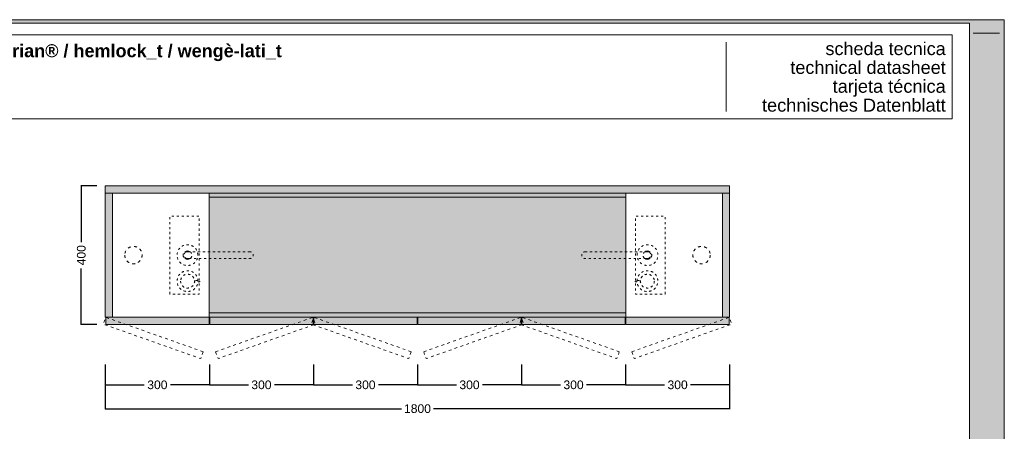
# Model space of a CAD drawing. Header units: millimetres. Extents: x 23321 to 49942, y -33706 to -16645.
# Tile 17 of 27: x 24782 to 27621, y -17832 to -16645. Entities that reach past the tile are written whole.
import ezdxf

# ---------------------------------------------------------------- set-up
doc = ezdxf.new("R2010")
doc.units = ezdxf.units.MM
doc.header["$MEASUREMENT"] = 0
doc.linetypes.add('AStair_dashed', pattern=[1800, 800, -1000])
doc.layers.add('036-Solai.MVI', color=7, linetype='Continuous')
for name, color, linetype, lineweight in [('036-Solai.MVI_Num_Penna__11', 7, 'Continuous', 9), ('0_Num_Penna__1', 7, 'Continuous', 9), ('0_Num_Penna__91', 255, 'Continuous', 13), ('0_Num_Penna__92', 254, 'Continuous', 13), ('0_Num_Penna__93', 253, 'Continuous', 13), ('1_Num_Penna__21', 7, 'Continuous', 20), ('Quote_nere', 7, 'Continuous', 15), ('SCRITTE_Num_Penna__95', 251, 'Continuous', 13), ('squadratura_schede', 8, 'Continuous', 13), ('Strumenti_Num_Penna__91', 255, 'Continuous', 13), ('Testi_Num_Penna__1', 7, 'Continuous', 9)]:
    doc.layers.add(name, color=color, linetype=linetype, lineweight=lineweight)
doc.layers.add('0_Num_Penna__95', color=7, linetype='Continuous', lineweight=13, true_color=0x616161)
doc.styles.add('GENERATED_STYLE_1', font='swiss.ttf')
doc.styles.add('GENERATED_STYLE_2', font='swissb.ttf')
doc.styles.add('SEACAD_arial_ttf', font='arial.ttf')
doc.styles.get("Standard").update_dxf_attribs({"font": 'txt', "bigfont": 'BIGFONT.SHX'})
doc.dimstyles.get("Standard").update_dxf_attribs({"dimtxt": 0.18, "dimasz": 0.18, "dimexe": 0.18, "dimexo": 0.0625, "dimgap": 0.09, "dimtad": 0, "dimtih": 1, "dimtoh": 1, "dimdec": 4, "dimzin": 0, "dimdsep": 46, "dimtxsty": 'Standard', "dimcen": 0.09, "dimadec": 0, "dimazin": 0, "dimtfac": 1, "dimtdec": 4, "dimtofl": 0, "dimtmove": 0, "dimatfit": 3, "dimfxl": 1, "dimtolj": 1, "dimtzin": 0, "dimarcsym": 0})

# ---------------------------------------------------------------- blocks, each defined once
blk = doc.blocks.new('Solaio_1', base_point=(27107.5, -17370.3))
at = {"layer": '036-Solai.MVI_Num_Penna__11', "linetype": 'Continuous', "flags": 128}
blk.add_lwpolyline([(27107.5, -17370.3), (27107.5, -17727.8), (25349.5, -17727.8), (25349.5, -17370.3)], close=True, dxfattribs=at)
blk = doc.blocks.new('Solaio_2', base_point=(27107.5, -17370.3))
at = {"layer": '036-Solai.MVI_Num_Penna__11', "linetype": 'Continuous', "flags": 128}
blk.add_lwpolyline([(27107.5, -17370.3), (27107.5, -17727.8), (25349.5, -17727.8), (25349.5, -17370.3)], close=True, dxfattribs=at)
blk = doc.blocks.new('*D60')
at = {"layer": 'Defpoints', "color": 0, "ltscale": 0.5}
for p in [(25014.5, -17124.2), (24960.1, -17524.2), (25014.5, -17524.2)]:
    blk.add_point(p, dxfattribs=at)
at = {"layer": 'Quote_nere', "color": 0, "linetype": 'Continuous', "lineweight": -2, "ltscale": 0.5}
for p, q in [((25004.5, -17124.2), (24959.1, -17124.2)), ((25004.5, -17524.2), (24959.1, -17524.2))]:
    blk.add_line(p, q, dxfattribs=at)
at = {"layer": 'Quote_nere', "color": 0, "lineweight": -2, "ltscale": 0.5}
for p, q in [((24960.1, -17124.2), (24960.1, -17286.1)), ((24960.1, -17524.2), (24960.1, -17362.3))]:
    blk.add_line(p, q, dxfattribs=at)
at = {"layer": 'Quote_nere', "color": 0, "ltscale": 0.5, "insert": (24960.1, -17324.2), "char_height": 25, "attachment_point": 5, "rotation": 90, "style": 'SEACAD_arial_ttf'}
blk.add_mtext('\\A1;400', dxfattribs=at)
blk = doc.blocks.new('_None')
blk = doc.blocks.new('*D66')
at = {"layer": 'Defpoints', "color": 0, "ltscale": 0.5}
for p in [(25029.3, -17629.4), (25329.3, -17629.4), (25329.3, -17698.1)]:
    blk.add_point(p, dxfattribs=at)
at = {"layer": 'Quote_nere', "color": 0, "linetype": 'Continuous', "lineweight": -2, "ltscale": 0.5}
for p, q in [((25029.3, -17639.4), (25029.3, -17699.1)), ((25329.3, -17639.4), (25329.3, -17699.1))]:
    blk.add_line(p, q, dxfattribs=at)
at = {"layer": 'Quote_nere', "color": 0, "lineweight": -2, "ltscale": 0.5}
for p, q in [((25029.3, -17698.1), (25141.7, -17698.1)), ((25329.3, -17698.1), (25216.8, -17698.1))]:
    blk.add_line(p, q, dxfattribs=at)
at = {"layer": 'Quote_nere', "color": 0, "ltscale": 0.5, "insert": (25179.3, -17698.1), "char_height": 25, "attachment_point": 5, "style": 'SEACAD_arial_ttf'}
blk.add_mtext('\\A1;300', dxfattribs=at)
blk = doc.blocks.new('*D67')
at = {"layer": 'Defpoints', "color": 0, "ltscale": 0.5}
for p in [(25029.3, -17639.4), (26829.3, -17639.4), (26829.3, -17766.8)]:
    blk.add_point(p, dxfattribs=at)
at = {"layer": 'Quote_nere', "color": 0, "linetype": 'Continuous', "lineweight": -2, "ltscale": 0.5}
for p, q in [((25029.3, -17649.4), (25029.3, -17767.8)), ((26829.3, -17649.4), (26829.3, -17767.8))]:
    blk.add_line(p, q, dxfattribs=at)
at = {"layer": 'Quote_nere', "color": 0, "lineweight": -2, "ltscale": 0.5}
for p, q in [((25029.3, -17766.8), (25883.2, -17766.8)), ((26829.3, -17766.8), (25975.4, -17766.8))]:
    blk.add_line(p, q, dxfattribs=at)
at = {"layer": 'Quote_nere', "color": 0, "ltscale": 0.5, "insert": (25929.3, -17766.8), "char_height": 25, "attachment_point": 5, "style": 'SEACAD_arial_ttf'}
blk.add_mtext('\\A1;1800', dxfattribs=at)
blk = doc.blocks.new('*D68')
at = {"layer": 'Defpoints', "color": 0, "ltscale": 0.5}
for p in [(25329.3, -17629.4), (25629.3, -17629.4), (25629.3, -17698.1)]:
    blk.add_point(p, dxfattribs=at)
at = {"layer": 'Quote_nere', "color": 0, "linetype": 'Continuous', "lineweight": -2, "ltscale": 0.5}
for p, q in [((25329.3, -17639.4), (25329.3, -17699.1)), ((25629.3, -17639.4), (25629.3, -17699.1))]:
    blk.add_line(p, q, dxfattribs=at)
at = {"layer": 'Quote_nere', "color": 0, "lineweight": -2, "ltscale": 0.5}
for p, q in [((25329.3, -17698.1), (25441.7, -17698.1)), ((25629.3, -17698.1), (25516.8, -17698.1))]:
    blk.add_line(p, q, dxfattribs=at)
at = {"layer": 'Quote_nere', "color": 0, "ltscale": 0.5, "insert": (25479.3, -17698.1), "char_height": 25, "attachment_point": 5, "style": 'SEACAD_arial_ttf'}
blk.add_mtext('\\A1;300', dxfattribs=at)
blk = doc.blocks.new('*D69')
at = {"layer": 'Defpoints', "color": 0, "ltscale": 0.5}
for p in [(25629.3, -17629.4), (25929.3, -17629.4), (25929.3, -17698.1)]:
    blk.add_point(p, dxfattribs=at)
at = {"layer": 'Quote_nere', "color": 0, "linetype": 'Continuous', "lineweight": -2, "ltscale": 0.5}
for p, q in [((25629.3, -17639.4), (25629.3, -17699.1)), ((25929.3, -17639.4), (25929.3, -17699.1))]:
    blk.add_line(p, q, dxfattribs=at)
at = {"layer": 'Quote_nere', "color": 0, "lineweight": -2, "ltscale": 0.5}
for p, q in [((25629.3, -17698.1), (25741.7, -17698.1)), ((25929.3, -17698.1), (25816.8, -17698.1))]:
    blk.add_line(p, q, dxfattribs=at)
at = {"layer": 'Quote_nere', "color": 0, "ltscale": 0.5, "insert": (25779.3, -17698.1), "char_height": 25, "attachment_point": 5, "style": 'SEACAD_arial_ttf'}
blk.add_mtext('\\A1;300', dxfattribs=at)
blk = doc.blocks.new('*D70')
at = {"layer": 'Defpoints', "color": 0, "ltscale": 0.5}
for p in [(25929.3, -17629.4), (26229.3, -17629.4), (26229.3, -17698.1)]:
    blk.add_point(p, dxfattribs=at)
at = {"layer": 'Quote_nere', "color": 0, "linetype": 'Continuous', "lineweight": -2, "ltscale": 0.5}
for p, q in [((25929.3, -17639.4), (25929.3, -17699.1)), ((26229.3, -17639.4), (26229.3, -17699.1))]:
    blk.add_line(p, q, dxfattribs=at)
at = {"layer": 'Quote_nere', "color": 0, "lineweight": -2, "ltscale": 0.5}
for p, q in [((25929.3, -17698.1), (26041.7, -17698.1)), ((26229.3, -17698.1), (26116.8, -17698.1))]:
    blk.add_line(p, q, dxfattribs=at)
at = {"layer": 'Quote_nere', "color": 0, "ltscale": 0.5, "insert": (26079.3, -17698.1), "char_height": 25, "attachment_point": 5, "style": 'SEACAD_arial_ttf'}
blk.add_mtext('\\A1;300', dxfattribs=at)
blk = doc.blocks.new('*D71')
at = {"layer": 'Defpoints', "color": 0, "ltscale": 0.5}
for p in [(26229.3, -17629.4), (26529.3, -17629.4), (26529.3, -17698.1)]:
    blk.add_point(p, dxfattribs=at)
at = {"layer": 'Quote_nere', "color": 0, "linetype": 'Continuous', "lineweight": -2, "ltscale": 0.5}
for p, q in [((26229.3, -17639.4), (26229.3, -17699.1)), ((26529.3, -17639.4), (26529.3, -17699.1))]:
    blk.add_line(p, q, dxfattribs=at)
at = {"layer": 'Quote_nere', "color": 0, "lineweight": -2, "ltscale": 0.5}
for p, q in [((26229.3, -17698.1), (26341.7, -17698.1)), ((26529.3, -17698.1), (26416.8, -17698.1))]:
    blk.add_line(p, q, dxfattribs=at)
at = {"layer": 'Quote_nere', "color": 0, "ltscale": 0.5, "insert": (26379.3, -17698.1), "char_height": 25, "attachment_point": 5, "style": 'SEACAD_arial_ttf'}
blk.add_mtext('\\A1;300', dxfattribs=at)
blk = doc.blocks.new('*D72')
at = {"layer": 'Defpoints', "color": 0, "ltscale": 0.5}
for p in [(26529.3, -17629.4), (26829.3, -17629.4), (26829.3, -17698.1)]:
    blk.add_point(p, dxfattribs=at)
at = {"layer": 'Quote_nere', "color": 0, "linetype": 'Continuous', "lineweight": -2, "ltscale": 0.5}
for p, q in [((26529.3, -17639.4), (26529.3, -17699.1)), ((26829.3, -17639.4), (26829.3, -17699.1))]:
    blk.add_line(p, q, dxfattribs=at)
at = {"layer": 'Quote_nere', "color": 0, "lineweight": -2, "ltscale": 0.5}
for p, q in [((26529.3, -17698.1), (26641.7, -17698.1)), ((26829.3, -17698.1), (26716.8, -17698.1))]:
    blk.add_line(p, q, dxfattribs=at)
at = {"layer": 'Quote_nere', "color": 0, "ltscale": 0.5, "insert": (26679.3, -17698.1), "char_height": 25, "attachment_point": 5, "style": 'SEACAD_arial_ttf'}
blk.add_mtext('\\A1;300', dxfattribs=at)

msp = doc.modelspace()

# ---------------------------------------------------------------- hatches: boundary and pattern name
at = {"layer": '0_Num_Penna__91', "linetype": 'Continuous'}
h = msp.add_hatch(color=256, dxfattribs=at)
h.paths.add_polyline_path([(25328.267, -17490.676), (25328.267, -17502.676), (26530.267, -17502.676), (26530.267, -17490.676)])
h.paths.add_polyline_path([(25328.267, -17145.176), (25328.267, -17157.176), (26530.267, -17157.176), (26530.267, -17145.176)])
at = {"layer": '0_Num_Penna__92', "linetype": 'Continuous'}
msp.add_hatch(color=256, dxfattribs=at).paths.add_polyline_path([(25328.267, -17157.176), (25328.267, -17490.676), (26530.267, -17490.676), (26530.267, -17157.176)])
at = {"layer": '0_Num_Penna__93', "linetype": 'Continuous', "lineweight": 0}
for points in [[(26829.267, -17124.176), (26829.267, -17145.176), (25029.267, -17145.176), (25029.267, -17124.176)], [(25029.267, -17145.176), (25050.267, -17145.176), (25050.267, -17502.676), (25029.267, -17502.676)], [(26829.267, -17145.176), (26829.267, -17502.676), (26808.267, -17502.676), (26808.267, -17145.176)], [(25030.267, -17503.176), (25328.267, -17503.176), (25328.267, -17524.176), (25030.267, -17524.176)], [(25330.267, -17503.176), (25628.267, -17503.176), (25628.267, -17524.176), (25330.267, -17524.176)], [(25630.267, -17503.176), (25928.267, -17503.176), (25928.267, -17524.176), (25630.267, -17524.176)], [(25930.267, -17503.176), (26228.267, -17503.176), (26228.267, -17524.176), (25930.267, -17524.176)], [(26230.267, -17503.176), (26528.267, -17503.176), (26528.267, -17524.176), (26230.267, -17524.176)], [(26530.267, -17503.176), (26828.267, -17503.176), (26828.267, -17524.176), (26530.267, -17524.176)]]:
    msp.add_hatch(color=256, dxfattribs=at).paths.add_polyline_path(points)
at = {"layer": 'squadratura_schede', "linetype": 'Continuous', "ltscale": 0.01}
h = msp.add_hatch(color=256, dxfattribs=at)
h.paths.add_polyline_path([(23321.25, -19604.947), (27621.25, -19604.947), (27621.25, -16644.945), (23321.25, -16644.945)])
h.paths.add_polyline_path([(27521.292, -16655.064), (27521.292, -19594.828), (23421.269, -19594.828), (23421.269, -16655.064)], flags=16)

# ---------------------------------------------------------------- linework, layer by layer
at = {"layer": '0_Num_Penna__1', "linetype": 'Continuous', "flags": 128}
for points in [[(26829.267, -17124.176), (26829.267, -17145.176), (25029.267, -17145.176), (25029.267, -17124.176)], [(25029.267, -17145.176), (25050.267, -17145.176), (25050.267, -17502.676), (25029.267, -17502.676)], [(25050.267, -17502.676), (25328.267, -17502.676), (25328.267, -17145.176), (25050.267, -17145.176)], [(26808.267, -17502.676), (26530.267, -17502.676), (26530.267, -17145.176), (26808.267, -17145.176)], [(26829.267, -17145.176), (26829.267, -17502.676), (26808.267, -17502.676), (26808.267, -17145.176)], [(26530.267, -17157.176), (26530.267, -17490.676), (25328.267, -17490.676), (25328.267, -17157.176)], [(25030.267, -17503.176), (25328.267, -17503.176), (25328.267, -17524.176), (25030.267, -17524.176)], [(25330.267, -17503.176), (25628.267, -17503.176), (25628.267, -17524.176), (25330.267, -17524.176)], [(25630.267, -17503.176), (25928.267, -17503.176), (25928.267, -17524.176), (25630.267, -17524.176)], [(25930.267, -17503.176), (26228.267, -17503.176), (26228.267, -17524.176), (25930.267, -17524.176)], [(26230.267, -17503.176), (26528.267, -17503.176), (26528.267, -17524.176), (26230.267, -17524.176)], [(26530.267, -17503.176), (26828.267, -17503.176), (26828.267, -17524.176), (26530.267, -17524.176)]]:
    msp.add_lwpolyline(points, close=True, dxfattribs=at)
at = {"layer": '0_Num_Penna__1', "color": 251, "linetype": 'AStair_dashed', "ltscale": 0.008, "flags": 128}
for points in [[(25215.279, -17436.426), (25215.279, -17211.426), (25300.279, -17211.426), (25300.279, -17436.426)], [(26643.254, -17436.426), (26643.254, -17211.426), (26558.254, -17211.426), (26558.254, -17436.426)]]:
    msp.add_lwpolyline(points, close=True, dxfattribs=at)
at = {"layer": '0_Num_Penna__1', "color": 251, "linetype": 'AStair_dashed', "ltscale": 0.01, "flags": 128}
for points in [[(25085.267, -17323.926, 1), (25135.267, -17323.926, 1)], [(26773.267, -17323.926, -1), (26723.267, -17323.926, -1)]]:
    msp.add_lwpolyline(points, format="xyb", close=True, dxfattribs=at)
at = {"layer": '0_Num_Penna__1', "color": 251, "linetype": 'AStair_dashed', "ltscale": 0.008, "flags": 128}
for points in [[(25296.044, -17323.926, 1), (25236.044, -17323.926, 1)], [(25253.828, -17323.926, 0.22879717), (25258.555, -17333.716), (25274.101, -17333.716, 0.22879717), (25278.828, -17323.926, 0.22879717), (25274.101, -17314.137), (25258.555, -17314.137, 0.22879717)], [(25446.676, -17314.137), (25266.044, -17314.137, 1), (25266.044, -17333.716), (25446.676, -17333.716, 0.92329882)], [(26411.857, -17314.137), (26592.489, -17314.137, -1), (26592.489, -17333.716), (26411.857, -17333.716, -0.92329882)], [(26562.489, -17323.926, -1), (26622.489, -17323.926, -1)], [(26604.705, -17323.926, -0.22879717), (26599.978, -17333.716), (26584.432, -17333.716, -0.22879717), (26579.705, -17323.926, -0.22879717), (26584.432, -17314.137), (26599.978, -17314.137, -0.22879717)], [(25296.328, -17398.926, 1), (25236.328, -17398.926, 1)], [(26562.205, -17398.926, -1), (26622.205, -17398.926, -1)], [(25246.328, -17398.926, 1), (25286.328, -17398.926, 1)], [(25286.228, -17396.926, -0.02504709), (25286.328, -17398.926, -0.02504709), (25286.228, -17400.926), (25301.328, -17400.926), (25301.328, -17396.926)], [(26572.305, -17396.926, 0.02504709), (26572.205, -17398.926, 0.02504709), (26572.305, -17400.926), (26557.205, -17400.926), (26557.205, -17396.926)], [(26612.205, -17398.926, -1), (26572.205, -17398.926, -1)]]:
    msp.add_lwpolyline(points, format="xyb", close=True, dxfattribs=at)
at = {"layer": '0_Num_Penna__1', "color": 251, "linetype": 'Continuous', "ltscale": 0.008, "flags": 128}
for points in [[(25274.101, -17314.137, 0.34873428), (25258.555, -17314.137)], [(26584.432, -17314.137, -0.34873428), (26599.978, -17314.137)], [(25258.555, -17333.716, 0.34873428), (25274.101, -17333.716)], [(26599.978, -17333.716, -0.34873428), (26584.432, -17333.716)]]:
    msp.add_lwpolyline(points, format="xyb", close=True, dxfattribs=at)
at = {"layer": '0_Num_Penna__95', "linetype": 'AStair_dashed', "ltscale": 0.01, "flags": 128}
for points in [[(25311.216, -17602.53), (25030.267, -17503.176), (25023.265, -17522.975), (25304.215, -17622.328)], [(25347.317, -17602.53), (25628.267, -17503.176), (25635.268, -17522.975), (25354.318, -17622.328)], [(25911.216, -17602.53), (25630.267, -17503.176), (25623.265, -17522.975), (25904.215, -17622.328)], [(25947.317, -17602.53), (26228.267, -17503.176), (26235.268, -17522.975), (25954.318, -17622.328)], [(26511.216, -17602.53), (26230.267, -17503.176), (26223.265, -17522.975), (26504.215, -17622.328)], [(26547.317, -17602.53), (26828.267, -17503.176), (26835.268, -17522.975), (26554.318, -17622.328)]]:
    msp.add_lwpolyline(points, close=True, dxfattribs=at)
at = {"layer": '1_Num_Penna__21', "linetype": 'Continuous', "flags": 128}
msp.add_lwpolyline([(23466.55, -16931.197), (27471.311, -16931.197), (27471.311, -16688.544), (23466.55, -16688.544)], close=True, dxfattribs=at)
at = {"layer": 'SCRITTE_Num_Penna__95', "linetype": 'Continuous'}
msp.add_line((26818.93, -16709.87), (26818.93, -16909.87), dxfattribs=at)
at = {"layer": 'squadratura_schede', "linetype": 'Continuous', "ltscale": 0.01, "flags": 128}
for points in [[(23321.25, -19604.947), (27621.25, -19604.947), (27621.25, -16644.945), (23321.25, -16644.945)], [(27521.292, -16655.064), (27521.292, -19594.828), (23421.269, -19594.828), (23421.269, -16655.064)]]:
    msp.add_lwpolyline(points, close=True, dxfattribs=at)
at = {"layer": 'Strumenti_Num_Penna__91', "linetype": 'Continuous'}
msp.add_line((27531.928, -16684.118), (27606.928, -16684.118), dxfattribs=at)

# ---------------------------------------------------------------- block references
at = {"layer": '036-Solai.MVI', "linetype": 'Continuous'}
for name in ['Solaio_1', 'Solaio_2']:
    msp.add_blockref(name, (26808.267, -17145.176), dxfattribs=at)

# ---------------------------------------------------------------- texts
at = {"layer": 'Testi_Num_Penna__1', "linetype": 'Continuous', "insert": (24699.969, -16764.607), "char_height": 37.20001, "attachment_point": 7, "style": 'GENERATED_STYLE_2'}
msp.add_mtext('corian® / hemlock_t / wengè-lati_t}', dxfattribs=at)
at = {"layer": 'Testi_Num_Penna__1', "linetype": 'Continuous', "insert": (27452.329, -16709.838), "char_height": 37.21728, "attachment_point": 3, "line_spacing_factor": 0.873194, "style": 'GENERATED_STYLE_1'}
msp.add_mtext('\\A1;{\\fSwis721 BT|b0|i0|c0|p34;scheda tecnica\\P\\C251;technical datasheet\\P\\H1.007131x;tarjeta técnica\\P\\fSwis721 BT|b0|i0|c0|p34;technisches Datenblatt}', dxfattribs=at)

# ---------------------------------------------------------------- dimensions: what is measured, and where the dimension line sits
at = {"layer": 'Quote_nere', "ltscale": 0.5}
dim = msp.add_linear_dim(base=(24960.079, -17524.176), p1=(25014.491, -17124.176), p2=(25014.491, -17524.176), angle=90, dimstyle='Standard', override={"dimtxt": 25, "dimasz": 18, "dimexe": 1, "dimexo": 10, "dimgap": 10, "dimjust": 1, "dimtoh": 0, "dimdec": 2, "dimzin": 8, "dimtxsty": 'SEACAD_arial_ttf', "dimblk1": 'None', "dimblk2": 'None', "dimsah": 1}, dxfattribs=at)
dim.commit()
dim.dimension.update_dxf_attribs({"geometry": '*D60', "text_midpoint": (24960.079, -17324.176), "dimtype": 160, "text_rotation": 90})
for base, p1, p2, picture, middle in [((25329.267, -17698.088), (25029.267, -17629.4), (25329.267, -17629.4), '*D66', (25179.267, -17698.088)), ((26829.267, -17766.776), (25029.267, -17639.4), (26829.267, -17639.4), '*D67', (25929.267, -17766.776)), ((25629.267, -17698.088), (25329.267, -17629.4), (25629.267, -17629.4), '*D68', (25479.267, -17698.088)), ((25929.267, -17698.088), (25629.267, -17629.4), (25929.267, -17629.4), '*D69', (25779.267, -17698.088)), ((26229.267, -17698.088), (25929.267, -17629.4), (26229.267, -17629.4), '*D70', (26079.267, -17698.088)), ((26529.267, -17698.088), (26229.267, -17629.4), (26529.267, -17629.4), '*D71', (26379.267, -17698.088)), ((26829.267, -17698.088), (26529.267, -17629.4), (26829.267, -17629.4), '*D72', (26679.267, -17698.088))]:
    dim = msp.add_linear_dim(base=base, p1=p1, p2=p2, dimstyle='Standard', override={"dimtxt": 25, "dimasz": 18, "dimexe": 1, "dimexo": 10, "dimgap": 10, "dimjust": 1, "dimtoh": 0, "dimdec": 2, "dimzin": 8, "dimtxsty": 'SEACAD_arial_ttf', "dimblk1": 'None', "dimblk2": 'None', "dimsah": 1}, dxfattribs=at)
    dim.commit()
    dim.dimension.update_dxf_attribs({"geometry": picture, "text_midpoint": middle, "dimtype": 160})

doc.saveas('drawing.dxf')
